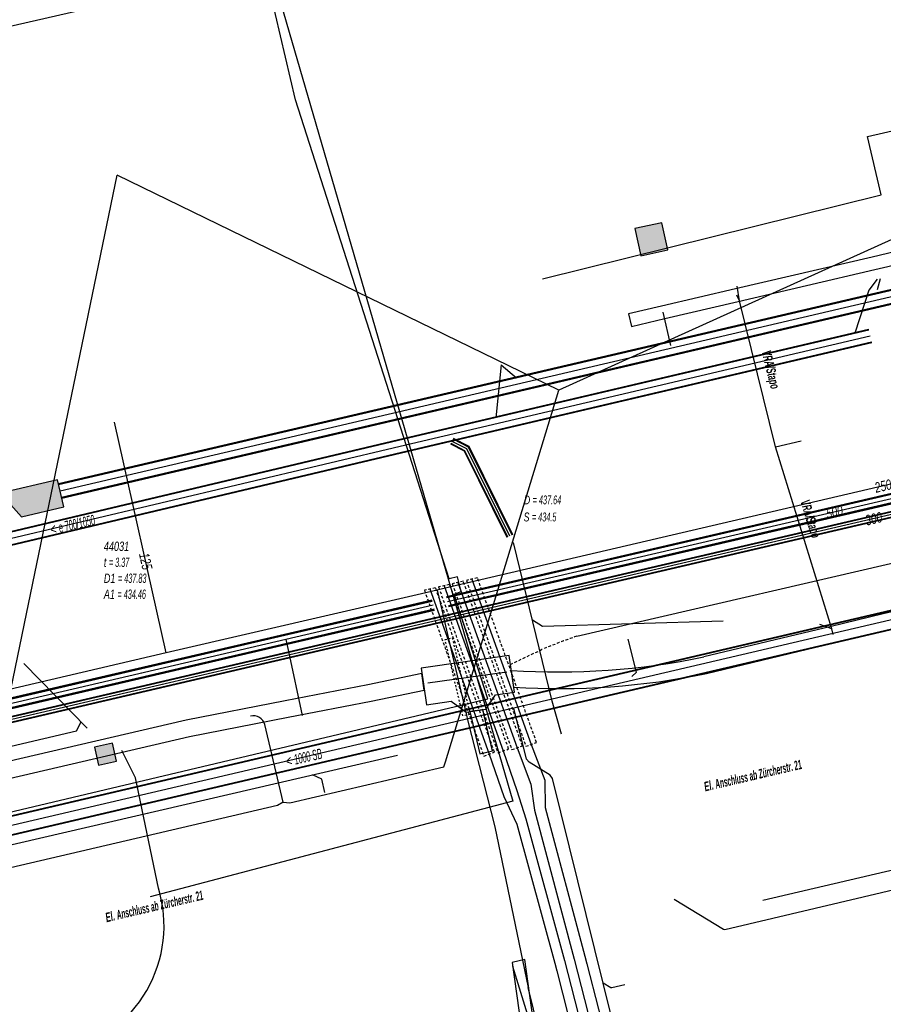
# Model space of a CAD drawing. Header units: metres. Extents: x 2695563 to 2696938, y 1260544 to 1262032.
# Tile 223 of 256: x 2696418 to 2696465, y 1261592 to 1261645. Entities that reach past the tile are written whole.
import ezdxf

# ---------------------------------------------------------------- set-up
doc = ezdxf.new("R2010")
doc.units = ezdxf.units.M
for name, pattern in [('AUSGEZOGEN', [0]), ('STRICHLINIE2_S3', [0.25, 0.15, -0.1]), ('VERDECKT2_S2', [0.18, 0.1, -0.08])]:
    doc.linetypes.add(name, pattern=pattern)
for name, color, linetype in [('AW_LK_ Haltung Text', 7, 'AUSGEZOGEN'), ('AW_LK_Haltung', 24, 'AUSGEZOGEN'), ('AW_LK_Normschacht Text', 24, 'AUSGEZOGEN'), ('AW_LK_Schacht Detaillinie', 24, 'AUSGEZOGEN'), ('EW_LK_Bauwerk_FL_Linie_Punkt', 1, 'AUSGEZOGEN'), ('EW_LK_Freitext_Text', 1, 'AUSGEZOGEN'), ('EW_LK_Trasseabs', 1, 'AUSGEZOGEN'), ('EW_LK_Trasseabs_Text', 1, 'AUSGEZOGEN'), ('EW_LK_Trasserand', 1, 'AUSGEZOGEN'), ('FM_LK_SW_BAUWERK', 94, 'AUSGEZOGEN'), ('FM_LK_SW_TRASSEKANTE', 94, 'AUSGEZOGEN'), ('FW_LK_Leitung', 200, 'AUSGEZOGEN'), ('FW_LK_Trasse_Linie', 7, 'AUSGEZOGEN'), ('GA_LK_Leitung', 32, 'AUSGEZOGEN'), ('GA_LK_Leitung_Text', 32, 'AUSGEZOGEN'), ('TV_LK_LEITUNG', 92, 'AUSGEZOGEN'), ('WA_LK_Leitung', 171, 'AUSGEZOGEN'), ('WA_LK_Leitung_Text', 171, 'AUSGEZOGEN'), ('WA_LK_Schutzrohr', 171, 'AUSGEZOGEN')]:
    doc.layers.add(name, color=color, linetype=linetype)
doc.styles.add('ARIAL', font='arial.ttf')
doc.styles.add('ARIALNARROW', font='ARIALN.TTF')
pattern_1 = [(0, (2708005, 1273150), (6075, 6075), [6075, -6075]), (90, (2708005, 1273150), (-6075, 6075), [6075, -6075])]

# ---------------------------------------------------------------- blocks, each defined once
blk = doc.blocks.new('COMPLEXOBJECT_1710')
at = {"layer": 'EW_LK_Trasserand', "color": 1, "linetype": 'AUSGEZOGEN', "transparency": 33554687}
blk.add_line((6421.64, 11578.243), (6422.249, 11577.909), dxfattribs=at)
for points in [[(6445.117, 11589.691), (6444.473, 11594.232), (6443.788, 11594.071), (6444.411, 11589.685)], [(6440.753, 11585.161), (6436.444, 11584.023), (6425.848, 11581.403)], [(6426.151, 11580.757), (6436.618, 11583.345), (6441.003, 11584.503)]]:
    blk.add_lwpolyline(points, dxfattribs=at)
for centre, radius, start, end in [((6442.217, 11589.34), 2.221, 336.8346, 8.95), ((6442.417, 11589.261), 2.734, 336.752, 9.0447), ((6438.566, 11590.922), 6.201, 305.4962, 336.6631), ((6438.657, 11590.881), 6.828, 305.4368, 336.7137), ((6439.498, 11589.405), 4.425, 286.474, 307.077), ((6439.56, 11589.363), 5.07, 286.54, 307.0721), ((6427.574, 11574.723), 6.9, 104.4876, 149.3218), ((6427.696, 11574.543), 6.403, 103.9637, 148.2864)]:
    blk.add_arc(centre, radius, start, end, dxfattribs=at)
blk = doc.blocks.new('COMPLEXOBJECT_1845')
at = {"layer": 'EW_LK_Trasserand', "color": 1, "linetype": 'AUSGEZOGEN', "transparency": 33554687}
blk.add_line((6443.746, 11609.858), (6443.876, 11608.949), dxfattribs=at)
blk.add_lwpolyline([(6454.292, 11609.696), (6461.24, 11611.358), (6464.053, 11612.03), (6473.324, 11614.18), (6473.793, 11614.289), (6473.59, 11615.165), (6473.142, 11615.062), (6463.846, 11612.906), (6461.032, 11612.233), (6454.155, 11610.588)], dxfattribs=at)
for centre, radius, start, end in [((6446.31, 11647.872), 38.1, 266.1411, 281.8822), ((6446.346, 11647.505), 38.635, 266.3349, 281.8692)]:
    blk.add_arc(centre, radius, start, end, dxfattribs=at)
blk = doc.blocks.new('COMPLEXOBJECT_1974')
at = {"layer": 'EW_LK_Trasseabs', "color": 1, "linetype": 'AUSGEZOGEN', "transparency": 33554687}
blk.add_line((6431.433, 11602.737), (6430.429, 11606.932), dxfattribs=at)
blk.add_arc((6429.821, 11606.779), 0.626, 14.0995, 104.084, dxfattribs=at)
blk = doc.blocks.new('COMPLEXOBJECT_2054')
at = {"layer": 'EW_LK_Trasseabs', "color": 1, "linetype": 'STRICHLINIE2_S3', "transparency": 33554687}
blk.add_line((6443.7, 11610.181), (6445.384, 11610.976), dxfattribs=at)
blk.add_arc((6457.84, 11581.196), 32.28, 109.0717, 112.6971, dxfattribs=at)
blk = doc.blocks.new('COMPLEXOBJECT_2771')
at = {"layer": 'FM_LK_SW_TRASSEKANTE', "color": 94, "linetype": 'AUSGEZOGEN', "transparency": 33554687}
blk.add_line((6363.218, 11575.639), (6419.566, 11589.251), dxfattribs=at)
blk.add_lwpolyline([(6424.684, 11598.089), (6423.444, 11604.054), (6422.719, 11605.525)], dxfattribs=at)
blk.add_arc((6418.022, 11596.046), 6.968, 282.8031, 17.0475, dxfattribs=at)

msp = doc.modelspace()

# ---------------------------------------------------------------- hatches: boundary and pattern name
at = {"layer": 'EW_LK_Bauwerk_FL_Linie_Punkt', "lineweight": 18, "transparency": 33554687}
h = msp.add_hatch(dxfattribs=at)
h.set_pattern_fill('MUSTER', color=1, scale=4050, style=0, pattern_type=2)
h.set_pattern_definition([(0, (2703955, 1269100), (4050, 4050), [4050, -4050]), (90, (2703955, 1269100), (-4050, 4050), [4050, -4050])])
h.paths.add_polyline_path([(2696439.849, 1261609.792), (2696440.133, 1261607.813), (2696441.468, 1261608.004), (2696442.281, 1261607.413), (2696443.348, 1261607.566), (2696443.858, 1261608.346), (2696444.884, 1261608.493), (2696444.601, 1261610.472)], flags=0)
at = {"layer": 'EW_LK_Trasserand', "lineweight": 18, "transparency": 33554687}
h = msp.add_hatch(dxfattribs=at)
h.set_pattern_fill('MUSTER', color=1, scale=6075, style=0, pattern_type=2)
h.set_pattern_definition(pattern_1)
h.paths.add_polyline_path([(2696500.372, 1261640.342), (2696497.712, 1261639.731), (2696493.447, 1261638.716), (2696483.686, 1261636.544), (2696473.923, 1261634.269), (2696466.7, 1261632.585), (2696464.206, 1261632.004), (2696456.833, 1261630.286), (2696452.841, 1261629.355), (2696451.055, 1261628.939), (2696451.214, 1261628.257), (2696453.006, 1261628.675), (2696456.981, 1261629.601), (2696464.366, 1261631.322), (2696467.085, 1261631.956), (2696474.128, 1261633.598), (2696483.842, 1261635.861), (2696493.604, 1261638.034), (2696497.871, 1261639.049), (2696500.655, 1261639.689)], flags=0)
h = msp.add_hatch(dxfattribs=at)
h.set_pattern_fill('MUSTER', color=1, scale=6075, style=0, pattern_type=2)
h.set_pattern_definition(pattern_1)
h.paths.add_polyline_path([(2696444.846, 1261608.759), (2696445.183, 1261608.739), (2696445.521, 1261608.722), (2696445.858, 1261608.707), (2696446.196, 1261608.696), (2696446.534, 1261608.688), (2696446.872, 1261608.683), (2696447.21, 1261608.68), (2696447.547, 1261608.681), (2696447.885, 1261608.684), (2696448.223, 1261608.691), (2696448.561, 1261608.7), (2696448.899, 1261608.712), (2696449.236, 1261608.728), (2696449.574, 1261608.746), (2696449.911, 1261608.767), (2696450.248, 1261608.791), (2696450.585, 1261608.819), (2696450.921, 1261608.849), (2696451.257, 1261608.882), (2696451.593, 1261608.918), (2696451.929, 1261608.956), (2696452.264, 1261608.998), (2696452.599, 1261609.043), (2696452.934, 1261609.091), (2696453.268, 1261609.141), (2696453.602, 1261609.195), (2696453.935, 1261609.251), (2696454.267, 1261609.311), (2696454.599, 1261609.373), (2696454.931, 1261609.438), (2696455.262, 1261609.506), (2696462.21, 1261611.168), (2696465.023, 1261611.84), (2696474.294, 1261613.99), (2696474.763, 1261614.099), (2696474.56, 1261614.975), (2696474.112, 1261614.872), (2696464.816, 1261612.716), (2696462.002, 1261612.043), (2696455.125, 1261610.398), (2696454.794, 1261610.33), (2696454.463, 1261610.265), (2696454.131, 1261610.203), (2696453.799, 1261610.143), (2696453.466, 1261610.087), (2696453.132, 1261610.034), (2696452.798, 1261609.983), (2696452.464, 1261609.936), (2696452.129, 1261609.891), (2696451.794, 1261609.85), (2696451.459, 1261609.811), (2696451.123, 1261609.776), (2696450.787, 1261609.743), (2696450.451, 1261609.714), (2696450.114, 1261609.687), (2696449.777, 1261609.664), (2696449.44, 1261609.643), (2696449.103, 1261609.625), (2696448.766, 1261609.611), (2696448.428, 1261609.599), (2696448.091, 1261609.59), (2696447.753, 1261609.585), (2696447.415, 1261609.582), (2696447.078, 1261609.582), (2696446.74, 1261609.585), (2696446.402, 1261609.592), (2696446.065, 1261609.601), (2696445.727, 1261609.613), (2696445.39, 1261609.629), (2696445.053, 1261609.647), (2696444.716, 1261609.668)], flags=0)
h = msp.add_hatch(dxfattribs=at)
h.set_pattern_fill('MUSTER', color=1, scale=6075, style=0, pattern_type=2)
h.set_pattern_definition(pattern_1)
h.paths.add_polyline_path([(2696439.889, 1261609.497), (2696436.976, 1261608.886), (2696432.5, 1261608.017), (2696427.148, 1261606.977), (2696417.402, 1261604.707), (2696417.602, 1261603.829), (2696427.336, 1261606.097), (2696432.672, 1261607.133), (2696437.154, 1261608.004), (2696440.019, 1261608.604)], flags=0)
h = msp.add_hatch(dxfattribs=at)
h.set_pattern_fill('MUSTER', color=1, scale=6075, style=0, pattern_type=2)
h.set_pattern_definition(pattern_1)
h.paths.add_polyline_path([(2696443.695, 1261605.313), (2696443.178, 1261607.539), (2696442.482, 1261607.44), (2696443.013, 1261605.155)], flags=0)
h = msp.add_hatch(dxfattribs=at)
h.set_pattern_fill('MUSTER', color=1, scale=6075, style=0, pattern_type=2)
h.set_pattern_definition(pattern_1)
h.paths.add_polyline_path([(2696423.219, 1261577.719), (2696423.305, 1261577.854), (2696423.394, 1261577.987), (2696423.486, 1261578.117), (2696423.582, 1261578.245), (2696423.68, 1261578.371), (2696423.782, 1261578.494), (2696423.887, 1261578.614), (2696423.995, 1261578.732), (2696424.105, 1261578.848), (2696424.219, 1261578.96), (2696424.335, 1261579.069), (2696424.454, 1261579.176), (2696424.576, 1261579.28), (2696424.7, 1261579.38), (2696424.827, 1261579.478), (2696424.956, 1261579.572), (2696425.087, 1261579.663), (2696425.221, 1261579.75), (2696425.357, 1261579.835), (2696425.494, 1261579.916), (2696425.634, 1261579.993), (2696425.776, 1261580.067), (2696425.919, 1261580.137), (2696426.065, 1261580.204), (2696426.211, 1261580.267), (2696426.36, 1261580.326), (2696426.509, 1261580.382), (2696426.661, 1261580.434), (2696426.813, 1261580.482), (2696426.966, 1261580.527), (2696427.121, 1261580.567), (2696437.588, 1261583.155), (2696441.973, 1261584.313), (2696442.029, 1261584.33), (2696442.085, 1261584.348), (2696442.141, 1261584.366), (2696442.196, 1261584.385), (2696442.251, 1261584.404), (2696442.306, 1261584.425), (2696442.361, 1261584.446), (2696442.416, 1261584.467), (2696442.47, 1261584.489), (2696442.524, 1261584.512), (2696442.578, 1261584.535), (2696442.631, 1261584.559), (2696442.684, 1261584.584), (2696442.737, 1261584.609), (2696442.79, 1261584.635), (2696442.842, 1261584.661), (2696442.894, 1261584.688), (2696442.946, 1261584.716), (2696442.997, 1261584.744), (2696443.048, 1261584.773), (2696443.099, 1261584.802), (2696443.149, 1261584.832), (2696443.199, 1261584.863), (2696443.249, 1261584.894), (2696443.298, 1261584.926), (2696443.347, 1261584.958), (2696443.396, 1261584.991), (2696443.444, 1261585.024), (2696443.492, 1261585.058), (2696443.539, 1261585.093), (2696443.586, 1261585.128), (2696443.683, 1261585.199), (2696443.779, 1261585.271), (2696443.874, 1261585.345), (2696443.968, 1261585.42), (2696444.06, 1261585.498), (2696444.151, 1261585.577), (2696444.24, 1261585.657), (2696444.328, 1261585.739), (2696444.414, 1261585.823), (2696444.499, 1261585.908), (2696444.583, 1261585.994), (2696444.665, 1261586.082), (2696444.745, 1261586.172), (2696444.824, 1261586.262), (2696444.901, 1261586.355), (2696444.977, 1261586.448), (2696445.051, 1261586.543), (2696445.123, 1261586.639), (2696445.193, 1261586.737), (2696445.262, 1261586.835), (2696445.329, 1261586.935), (2696445.394, 1261587.036), (2696445.458, 1261587.138), (2696445.52, 1261587.241), (2696445.579, 1261587.346), (2696445.637, 1261587.451), (2696445.693, 1261587.557), (2696445.748, 1261587.665), (2696445.8, 1261587.773), (2696445.85, 1261587.882), (2696445.899, 1261587.992), (2696445.918, 1261588.038), (2696445.937, 1261588.084), (2696445.954, 1261588.131), (2696445.971, 1261588.177), (2696445.987, 1261588.225), (2696446.002, 1261588.272), (2696446.016, 1261588.32), (2696446.029, 1261588.367), (2696446.041, 1261588.416), (2696446.053, 1261588.464), (2696446.063, 1261588.513), (2696446.073, 1261588.561), (2696446.082, 1261588.61), (2696446.09, 1261588.659), (2696446.097, 1261588.709), (2696446.103, 1261588.758), (2696446.108, 1261588.807), (2696446.113, 1261588.857), (2696446.116, 1261588.906), (2696446.119, 1261588.956), (2696446.12, 1261589.006), (2696446.121, 1261589.055), (2696446.121, 1261589.105), (2696446.12, 1261589.155), (2696446.118, 1261589.204), (2696446.115, 1261589.254), (2696446.111, 1261589.304), (2696446.106, 1261589.353), (2696446.101, 1261589.403), (2696446.094, 1261589.452), (2696446.087, 1261589.501), (2696445.443, 1261594.042), (2696444.758, 1261593.881), (2696445.381, 1261589.495), (2696445.387, 1261589.455), (2696445.392, 1261589.415), (2696445.397, 1261589.376), (2696445.4, 1261589.336), (2696445.403, 1261589.296), (2696445.406, 1261589.255), (2696445.407, 1261589.215), (2696445.408, 1261589.175), (2696445.408, 1261589.135), (2696445.407, 1261589.095), (2696445.406, 1261589.055), (2696445.404, 1261589.015), (2696445.401, 1261588.975), (2696445.398, 1261588.935), (2696445.393, 1261588.895), (2696445.388, 1261588.855), (2696445.383, 1261588.815), (2696445.376, 1261588.775), (2696445.369, 1261588.736), (2696445.361, 1261588.697), (2696445.353, 1261588.657), (2696445.344, 1261588.618), (2696445.334, 1261588.579), (2696445.323, 1261588.541), (2696445.312, 1261588.502), (2696445.3, 1261588.464), (2696445.287, 1261588.426), (2696445.273, 1261588.388), (2696445.259, 1261588.35), (2696445.244, 1261588.313), (2696445.229, 1261588.276), (2696445.185, 1261588.176), (2696445.139, 1261588.078), (2696445.092, 1261587.98), (2696445.043, 1261587.883), (2696444.992, 1261587.787), (2696444.939, 1261587.691), (2696444.885, 1261587.597), (2696444.829, 1261587.504), (2696444.772, 1261587.411), (2696444.713, 1261587.32), (2696444.652, 1261587.229), (2696444.59, 1261587.14), (2696444.526, 1261587.052), (2696444.461, 1261586.965), (2696444.394, 1261586.879), (2696444.325, 1261586.795), (2696444.256, 1261586.711), (2696444.184, 1261586.629), (2696444.112, 1261586.548), (2696444.038, 1261586.468), (2696443.962, 1261586.39), (2696443.885, 1261586.313), (2696443.807, 1261586.237), (2696443.727, 1261586.163), (2696443.647, 1261586.09), (2696443.565, 1261586.019), (2696443.481, 1261585.949), (2696443.397, 1261585.88), (2696443.311, 1261585.813), (2696443.224, 1261585.748), (2696443.136, 1261585.684), (2696443.095, 1261585.653), (2696443.053, 1261585.623), (2696443.012, 1261585.593), (2696442.969, 1261585.564), (2696442.927, 1261585.535), (2696442.884, 1261585.507), (2696442.841, 1261585.479), (2696442.797, 1261585.452), (2696442.754, 1261585.425), (2696442.709, 1261585.399), (2696442.665, 1261585.373), (2696442.62, 1261585.348), (2696442.575, 1261585.323), (2696442.53, 1261585.299), (2696442.485, 1261585.275), (2696442.439, 1261585.252), (2696442.393, 1261585.23), (2696442.346, 1261585.208), (2696442.3, 1261585.186), (2696442.253, 1261585.165), (2696442.206, 1261585.145), (2696442.158, 1261585.125), (2696442.111, 1261585.106), (2696442.063, 1261585.087), (2696442.015, 1261585.069), (2696441.967, 1261585.051), (2696441.918, 1261585.034), (2696441.87, 1261585.017), (2696441.821, 1261585.001), (2696441.772, 1261584.986), (2696441.723, 1261584.971), (2696437.414, 1261583.833), (2696426.818, 1261581.213), (2696426.65, 1261581.167), (2696426.483, 1261581.117), (2696426.318, 1261581.063), (2696426.153, 1261581.005), (2696425.991, 1261580.943), (2696425.83, 1261580.876), (2696425.671, 1261580.806), (2696425.513, 1261580.731), (2696425.358, 1261580.653), (2696425.204, 1261580.57), (2696425.053, 1261580.484), (2696424.904, 1261580.394), (2696424.757, 1261580.3), (2696424.613, 1261580.203), (2696424.471, 1261580.102), (2696424.332, 1261579.997), (2696424.195, 1261579.889), (2696424.061, 1261579.778), (2696423.93, 1261579.663), (2696423.802, 1261579.545), (2696423.677, 1261579.423), (2696423.555, 1261579.299), (2696423.437, 1261579.172), (2696423.321, 1261579.041), (2696423.209, 1261578.908), (2696423.1, 1261578.772), (2696422.995, 1261578.633), (2696422.893, 1261578.492), (2696422.795, 1261578.348), (2696422.701, 1261578.202), (2696422.61, 1261578.053)], flags=0)
at = {"layer": 'FM_LK_SW_BAUWERK', "transparency": 33554687}
for points in [[(2696451.708, 1261632.075), (2696453.175, 1261632.391), (2696452.859, 1261633.858), (2696451.393, 1261633.542)], [(2696417.133, 1261619.238), (2696418.256, 1261617.962), (2696420.543, 1261618.501), (2696420.199, 1261619.961)], [(2696422.199, 1261605.514), (2696422.426, 1261604.54), (2696423.4, 1261604.767), (2696423.173, 1261605.741)]]:
    msp.add_hatch(color=7, dxfattribs=at).paths.add_polyline_path(points)

# ---------------------------------------------------------------- linework, layer by layer
at = {"layer": 'AW_LK_Haltung', "color": 24, "linetype": 'AUSGEZOGEN', "transparency": 33554687}
for p, q in [((2696464.7, 1261635.36), (2696463.96, 1261638.51)), ((2696446.4, 1261630.82), (2696464.7, 1261635.36)), ((2696464.639, 1261630.829), (2696464.481, 1261630.237)), ((2696444.165, 1261626.186), (2696443.89, 1261623.316)), ((2696444.165, 1261626.186), (2696445.009, 1261625.467)), ((2696446.932, 1261608.008), (2696444.847, 1261616.584)), ((2696421.811, 1261606.537), (2696418.38, 1261610.044)), ((2696447.436, 1261606.224), (2696446.929, 1261608.006)), ((2696444.787, 1261593.68), (2696447.532, 1261584.825))]:
    msp.add_line(p, q, dxfattribs=at)
at = {"layer": 'AW_LK_Haltung', "linetype": 'AUSGEZOGEN', "transparency": 33554687}
for p, q in [((2696464.022, 1261628.092), (2696438.932, 1261622.19)), ((2696464.027, 1261628.073), (2696438.937, 1261622.171)), ((2696464.031, 1261628.054), (2696438.941, 1261622.152)), ((2696464.183, 1261627.41), (2696439.093, 1261621.508)), ((2696464.187, 1261627.391), (2696439.097, 1261621.489)), ((2696464.192, 1261627.372), (2696439.102, 1261621.47)), ((2696514.748, 1261624.502), (2696409.745, 1261599.946)), ((2696514.752, 1261624.483), (2696409.749, 1261599.927)), ((2696514.757, 1261624.463), (2696409.754, 1261599.907)), ((2696514.975, 1261623.529), (2696409.972, 1261598.973)), ((2696514.98, 1261623.509), (2696409.977, 1261598.953)), ((2696514.984, 1261623.49), (2696409.981, 1261598.934)), ((2696438.932, 1261622.19), (2696409.696, 1261615.269)), ((2696438.937, 1261622.171), (2696409.7, 1261615.25)), ((2696438.941, 1261622.152), (2696409.705, 1261615.231)), ((2696442.414, 1261621.731), (2696441.588, 1261622.154)), ((2696442.428, 1261621.746), (2696441.597, 1261622.172)), ((2696442.443, 1261621.761), (2696441.606, 1261622.189)), ((2696439.093, 1261621.508), (2696409.857, 1261614.587)), ((2696439.097, 1261621.489), (2696409.862, 1261614.568)), ((2696439.102, 1261621.47), (2696409.866, 1261614.549)), ((2696442.189, 1261621.509), (2696441.452, 1261621.887)), ((2696442.204, 1261621.524), (2696441.461, 1261621.904)), ((2696442.218, 1261621.539), (2696441.47, 1261621.922)), ((2696444.497, 1261616.841), (2696442.189, 1261621.509)), ((2696444.515, 1261616.85), (2696442.204, 1261621.524)), ((2696444.532, 1261616.858), (2696442.218, 1261621.539)), ((2696444.766, 1261616.974), (2696442.414, 1261621.731)), ((2696444.783, 1261616.982), (2696442.428, 1261621.746)), ((2696444.801, 1261616.991), (2696442.443, 1261621.761))]:
    msp.add_line(p, q, dxfattribs=at)
at = {"layer": 'AW_LK_Haltung', "color": 255, "transparency": 33554687}
for p, q in [((2696464.107, 1261627.732), (2696439.017, 1261621.83)), ((2696514.866, 1261623.996), (2696409.863, 1261599.44)), ((2696442.316, 1261621.635), (2696441.529, 1261622.038)), ((2696439.017, 1261621.83), (2696409.781, 1261614.909)), ((2696444.649, 1261616.916), (2696442.316, 1261621.635))]:
    msp.add_line(p, q, dxfattribs=at)
at = {"layer": 'AW_LK_Haltung', "color": 24, "linetype": 'AUSGEZOGEN', "transparency": 33554687}
for points in [[(2696463.96, 1261638.51), (2696477.49, 1261641.62), (2696481.544, 1261648.159)], [(2696464.492, 1261630.802), (2696464.038, 1261630.214), (2696463.283, 1261627.885)], [(2696456.167, 1261612.329), (2696446.406, 1261612.032), (2696445.858, 1261612.371)], [(2696455.278, 1261571.403), (2696454.592, 1261574.178), (2696454.451, 1261574.748), (2696454.411, 1261574.85), (2696453.905, 1261575.768), (2696453.865, 1261575.871), (2696453.54, 1261577.183), (2696449.691, 1261592.756), (2696446.954, 1261603.828), (2696446.822, 1261604.007), (2696445.676, 1261604.698), (2696445.544, 1261604.877), (2696444.865, 1261607.625)], [(2696407.936, 1261603.286), (2696421.237, 1261606.393), (2696421.484, 1261606.886)], [(2696438.579, 1261605.074), (2696411.523, 1261598.799), (2696410.36, 1261599.667), (2696406.712, 1261598.832), (2696406.236, 1261598.203), (2696406.34, 1261597.625)], [(2696434.653, 1261603.059), (2696434.486, 1261603.795), (2696433.987, 1261604.02)], [(2696453.517, 1261597.295), (2696456.191, 1261595.68), (2696456.254, 1261595.671), (2696467.309, 1261598.272), (2696467.612, 1261598.343)], [(2696450.845, 1261592.675), (2696450.155, 1261592.504), (2696450.091, 1261592.514), (2696449.691, 1261592.756)]]:
    msp.add_lwpolyline(points, dxfattribs=at)
at = {"layer": 'AW_LK_Schacht Detaillinie', "color": 24, "linetype": 'AUSGEZOGEN', "transparency": 33554687}
msp.add_lwpolyline([(2696458.314, 1261597.252), (2696480.107, 1261602.34), (2696501.611, 1261607.36), (2696501.901, 1261607.428)], dxfattribs=at)
at = {"layer": 'EW_LK_Bauwerk_FL_Linie_Punkt', "color": 1, "linetype": 'AUSGEZOGEN', "transparency": 33554687}
for p, q in [((2696418.528, 1261612.722), (2696423.428, 1261636.424)), ((2696447.288, 1261624.817), (2696423.428, 1261636.424)), ((2696468.487, 1261634.415), (2696447.288, 1261624.817)), ((2696445.502, 1261618.954), (2696447.288, 1261624.817)), ((2696440.217, 1261608.986), (2696444.474, 1261609.596))]:
    msp.add_line(p, q, dxfattribs=at)
msp.add_lwpolyline([(2696439.849, 1261609.792), (2696440.133, 1261607.813), (2696441.468, 1261608.004), (2696442.281, 1261607.413), (2696443.348, 1261607.566), (2696443.858, 1261608.346), (2696444.884, 1261608.493), (2696444.601, 1261610.472), (2696439.849, 1261609.792)], close=True, dxfattribs=at)
at = {"layer": 'EW_LK_Trasseabs', "color": 1, "linetype": 'AUSGEZOGEN', "transparency": 33554687}
for p, q in [((2696457.053, 1261629.639), (2696456.897, 1261629.941)), ((2696457.053, 1261629.639), (2696456.923, 1261630.426)), ((2696459, 1261621.744), (2696457.053, 1261629.639)), ((2696453.345, 1261627.215), (2696452.925, 1261629.016)), ((2696452.95, 1261628.909), (2696452.925, 1261629.016)), ((2696459, 1261621.744), (2696460.383, 1261622.066)), ((2696462.028, 1261611.911), (2696459, 1261621.744)), ((2696441.166, 1261604.726), (2696445.502, 1261618.954)), ((2696441.809, 1261614.719), (2696441.369, 1261614.617)), ((2696415.659, 1261598.843), (2696418.528, 1261612.722)), ((2696462.028, 1261611.911), (2696461.391, 1261612.143)), ((2696462.099, 1261611.604), (2696462.028, 1261611.911)), ((2696451.485, 1261609.566), (2696451.027, 1261611.353)), ((2696451.231, 1261609.332), (2696451.485, 1261609.566)), ((2696432.403, 1261602.547), (2696432.753, 1261602.512))]:
    msp.add_line(p, q, dxfattribs=at)
for points in [[(2696441.369, 1261614.617), (2696433.062, 1261640.499), (2696430.629, 1261650.887)], [(2696448.262, 1261611.514), (2696468.151, 1261616.131), (2696473.04, 1261617.193)], [(2696366.949, 1261587.38), (2696366.367, 1261589.84), (2696443.45, 1261608.132), (2696441.637, 1261613.781), (2696442.007, 1261613.931), (2696441.809, 1261614.719)], [(2696432.753, 1261602.512), (2696441.076, 1261604.456), (2696441.166, 1261604.726)], [(2696432.403, 1261602.547), (2696432.088, 1261602.37), (2696415.714, 1261598.551)]]:
    msp.add_lwpolyline(points, dxfattribs=at)
at = {"layer": 'EW_LK_Trasserand', "color": 1, "linetype": 'AUSGEZOGEN', "transparency": 33554687}
for points in [[(2696500.372, 1261640.342), (2696497.712, 1261639.731), (2696493.447, 1261638.716), (2696483.686, 1261636.544), (2696473.923, 1261634.269), (2696466.7, 1261632.585), (2696464.206, 1261632.004), (2696456.833, 1261630.286), (2696452.841, 1261629.355), (2696451.055, 1261628.939), (2696451.214, 1261628.257), (2696453.006, 1261628.675), (2696456.981, 1261629.601), (2696464.366, 1261631.322), (2696467.085, 1261631.956), (2696474.128, 1261633.598), (2696483.842, 1261635.861), (2696493.604, 1261638.034), (2696497.871, 1261639.049), (2696500.655, 1261639.689), (2696500.372, 1261640.342)], [(2696439.889, 1261609.497), (2696436.976, 1261608.886), (2696432.5, 1261608.017), (2696427.148, 1261606.977), (2696417.402, 1261604.707), (2696417.602, 1261603.829), (2696427.336, 1261606.097), (2696432.672, 1261607.133), (2696437.154, 1261608.004), (2696440.019, 1261608.604), (2696439.889, 1261609.497)], [(2696443.695, 1261605.313), (2696443.178, 1261607.539), (2696442.482, 1261607.44), (2696443.013, 1261605.155), (2696443.695, 1261605.313)]]:
    msp.add_lwpolyline(points, close=True, dxfattribs=at)
at = {"layer": 'FM_LK_SW_BAUWERK', "color": 94, "transparency": 33554687}
for points in [[(2696451.708, 1261632.075), (2696453.175, 1261632.391), (2696452.859, 1261633.858), (2696451.393, 1261633.542), (2696451.708, 1261632.075)], [(2696417.133, 1261619.238), (2696418.256, 1261617.962), (2696420.543, 1261618.501), (2696420.199, 1261619.961), (2696417.133, 1261619.238)], [(2696422.199, 1261605.514), (2696422.426, 1261604.54), (2696423.4, 1261604.767), (2696423.173, 1261605.741), (2696422.199, 1261605.514)]]:
    msp.add_lwpolyline(points, close=True, dxfattribs=at)
at = {"layer": 'FM_LK_SW_TRASSEKANTE', "linetype": 'AUSGEZOGEN', "transparency": 33554687}
for p, q in [((2696508.317, 1261640.316), (2696420.251, 1261619.743)), ((2696508.323, 1261640.291), (2696420.257, 1261619.718)), ((2696508.328, 1261640.266), (2696420.262, 1261619.693)), ((2696508.488, 1261639.586), (2696420.422, 1261619.013)), ((2696508.493, 1261639.561), (2696420.427, 1261618.988)), ((2696508.499, 1261639.536), (2696420.433, 1261618.963))]:
    msp.add_line(p, q, dxfattribs=at)
at = {"layer": 'FM_LK_SW_TRASSEKANTE', "color": 255, "transparency": 33554687}
msp.add_line((2696508.408, 1261639.926), (2696420.342, 1261619.353), dxfattribs=at)
at = {"layer": 'FW_LK_Leitung', "color": 200, "linetype": 'AUSGEZOGEN', "transparency": 33554687}
for p, q in [((2696442.594, 1261614.594), (2696445.798, 1261605.665)), ((2696440.322, 1261614.065), (2696443.524, 1261605.138)), ((2696441.086, 1261614.243), (2696444.288, 1261605.315)), ((2696441.829, 1261614.416), (2696445.032, 1261605.487)), ((2696447.6, 1261593.98), (2696449.694, 1261585.73)), ((2696448.108, 1261594.066), (2696450.231, 1261585.849))]:
    msp.add_line(p, q, dxfattribs=at)
for points in [[(2696445.032, 1261605.487), (2696445.772, 1261603.52), (2696445.965, 1261602.104), (2696448.108, 1261594.066)], [(2696445.798, 1261605.665), (2696446.528, 1261603.725), (2696446.544, 1261602.26), (2696448.688, 1261594.218)], [(2696443.524, 1261605.138), (2696444.317, 1261602.844), (2696445.025, 1261601.358), (2696447.077, 1261593.843)], [(2696444.288, 1261605.315), (2696445.026, 1261603.181), (2696445.51, 1261601.635), (2696447.6, 1261593.98)], [(2696447.077, 1261593.843), (2696447.18, 1261593.438), (2696449.06, 1261586.036), (2696449.17, 1261585.602)], [(2696448.688, 1261594.218), (2696448.793, 1261593.814), (2696450.692, 1261586.463), (2696450.813, 1261585.996)]]:
    msp.add_lwpolyline(points, dxfattribs=at)
at = {"layer": 'FW_LK_Trasse_Linie', "color": 200, "linetype": 'STRICHLINIE2_S3', "transparency": 33554687}
for points in [[(2696442.129, 1261614.486), (2696441.53, 1261614.346), (2696444.745, 1261605.384), (2696445.319, 1261605.59), (2696442.129, 1261614.486)], [(2696445.511, 1261605.562), (2696446.085, 1261605.768), (2696442.893, 1261614.664), (2696442.295, 1261614.525), (2696445.511, 1261605.562)], [(2696440.621, 1261614.134), (2696440.023, 1261613.995), (2696443.237, 1261605.035), (2696443.811, 1261605.241), (2696440.621, 1261614.134)], [(2696444.001, 1261605.212), (2696444.575, 1261605.418), (2696441.385, 1261614.313), (2696440.787, 1261614.173), (2696444.001, 1261605.212)]]:
    msp.add_lwpolyline(points, close=True, dxfattribs=at)
at = {"layer": 'GA_LK_Leitung', "linetype": 'AUSGEZOGEN', "transparency": 33554687}
for p, q in [((2696509.009, 1261628.458), (2696432.409, 1261610.604)), ((2696509.013, 1261628.44), (2696432.413, 1261610.586)), ((2696509.017, 1261628.422), (2696432.417, 1261610.568)), ((2696509.077, 1261628.166), (2696432.477, 1261610.312)), ((2696509.081, 1261628.148), (2696432.481, 1261610.294)), ((2696509.085, 1261628.13), (2696432.485, 1261610.276)), ((2696432.409, 1261610.604), (2696359.196, 1261593.529)), ((2696432.413, 1261610.586), (2696359.2, 1261593.511)), ((2696432.417, 1261610.568), (2696359.204, 1261593.493)), ((2696432.477, 1261610.312), (2696359.264, 1261593.237)), ((2696432.481, 1261610.294), (2696359.268, 1261593.219)), ((2696432.485, 1261610.276), (2696359.272, 1261593.201))]:
    msp.add_line(p, q, dxfattribs=at)
at = {"layer": 'GA_LK_Leitung', "color": 255, "linetype": 'AUSGEZOGEN', "transparency": 33554687}
for p, q in [((2696509.047, 1261628.294), (2696432.447, 1261610.44)), ((2696432.447, 1261610.44), (2696359.234, 1261593.365))]:
    msp.add_line(p, q, dxfattribs=at)
at = {"layer": 'TV_LK_LEITUNG', "color": 92, "linetype": 'AUSGEZOGEN', "transparency": 33554687}
msp.add_lwpolyline([(2696408.111, 1261643.993), (2696409.737, 1261642.679), (2696431.697, 1261647.706), (2696444.794, 1261602.594), (2696425.215, 1261597.435)], dxfattribs=at)
at = {"layer": 'WA_LK_Leitung', "linetype": 'AUSGEZOGEN', "transparency": 33554687}
for p, q in [((2696508.707, 1261629.347), (2696441.214, 1261613.64)), ((2696508.714, 1261629.317), (2696441.221, 1261613.609)), ((2696508.721, 1261629.286), (2696441.228, 1261613.579)), ((2696508.821, 1261628.86), (2696441.328, 1261613.153)), ((2696508.828, 1261628.829), (2696441.335, 1261613.123)), ((2696508.835, 1261628.799), (2696441.342, 1261613.092)), ((2696440.435, 1261613.458), (2696432.475, 1261611.606)), ((2696440.442, 1261613.427), (2696432.482, 1261611.575)), ((2696440.449, 1261613.397), (2696432.489, 1261611.545)), ((2696440.549, 1261612.971), (2696432.589, 1261611.119)), ((2696440.556, 1261612.941), (2696432.596, 1261611.089)), ((2696440.563, 1261612.91), (2696432.603, 1261611.058)), ((2696432.475, 1261611.606), (2696404.103, 1261605.003)), ((2696432.482, 1261611.575), (2696404.11, 1261604.972)), ((2696432.489, 1261611.545), (2696404.117, 1261604.942)), ((2696432.589, 1261611.119), (2696404.217, 1261604.516)), ((2696432.596, 1261611.089), (2696404.224, 1261604.486)), ((2696432.603, 1261611.058), (2696404.231, 1261604.455))]:
    msp.add_line(p, q, dxfattribs=at)
at = {"layer": 'WA_LK_Leitung', "color": 255, "linetype": 'AUSGEZOGEN', "transparency": 33554687}
for p, q in [((2696508.771, 1261629.073), (2696441.278, 1261613.366)), ((2696440.499, 1261613.184), (2696432.539, 1261611.332)), ((2696432.539, 1261611.332), (2696404.167, 1261604.729))]:
    msp.add_line(p, q, dxfattribs=at)
at = {"layer": 'WA_LK_Leitung', "color": 7, "linetype": 'AUSGEZOGEN', "transparency": 33554687}
msp.add_line((2696426.084, 1261610.618), (2696423.287, 1261623.081), dxfattribs=at)
for points in [[(2696521.488, 1261632.858), (2696520.865, 1261632.713), (2696509.849, 1261630.151), (2696507.42, 1261629.586), (2696441.457, 1261614.18), (2696440.717, 1261614.007)], [(2696440.717, 1261614.007), (2696439.869, 1261613.811), (2696426.084, 1261610.618), (2696403.682, 1261605.376), (2696360.277, 1261595.31), (2696359.507, 1261595.132)], [(2696440.717, 1261614.007), (2696440.968, 1261612.936), (2696441.333, 1261611.378), (2696442.3, 1261607.25), (2696442.361, 1261606.991)], [(2696432.539, 1261611.332), (2696432.679, 1261610.687), (2696433.428, 1261607.226)], [(2696442.361, 1261606.991), (2696443.822, 1261601.209), (2696445.632, 1261592.537)], [(2696448.167, 1261453.819), (2696447.103, 1261458.404), (2696437.076, 1261500.434), (2696437.027, 1261500.638), (2696436.782, 1261501.595), (2696432.795, 1261518.102), (2696432.388, 1261519.784), (2696421.268, 1261565.224), (2696419.51, 1261572.799), (2696421.066, 1261575.675), (2696422.038, 1261577.411), (2696443.339, 1261582.452), (2696446.677, 1261588.228), (2696446.486, 1261589.015), (2696445.632, 1261592.537)]]:
    msp.add_lwpolyline(points, dxfattribs=at)
at = {"layer": 'WA_LK_Schutzrohr', "color": 7, "linetype": 'VERDECKT2_S2', "transparency": 33554687}
msp.add_lwpolyline([(2696441.528, 1261611.424), (2696442.495, 1261607.296), (2696442.106, 1261607.204), (2696441.138, 1261611.333), (2696441.528, 1261611.424)], close=True, dxfattribs=at)

# ---------------------------------------------------------------- block references
at = {"layer": 'EW_LK_Trasseabs', "color": 1, "linetype": 'STRICHLINIE2_S3', "lineweight": -3, "transparency": 33554687}
msp.add_blockref('COMPLEXOBJECT_2054', (2690000.97, 1249999.81), dxfattribs=at)
at = {"layer": 'EW_LK_Trasseabs', "color": 1, "linetype": 'AUSGEZOGEN', "lineweight": -3, "transparency": 33554687}
msp.add_blockref('COMPLEXOBJECT_1974', (2690000.97, 1249999.81), dxfattribs=at)
at = {"layer": 'EW_LK_Trasserand', "color": 1, "linetype": 'AUSGEZOGEN', "lineweight": -3, "transparency": 33554687}
for name in ['COMPLEXOBJECT_1845', 'COMPLEXOBJECT_1710']:
    msp.add_blockref(name, (2690000.97, 1249999.81), dxfattribs=at)
at = {"layer": 'FM_LK_SW_TRASSEKANTE', "color": 94, "linetype": 'AUSGEZOGEN', "lineweight": -3, "transparency": 33554687}
msp.add_blockref('COMPLEXOBJECT_2771', (2690000.97, 1249999.81), dxfattribs=at)

# ---------------------------------------------------------------- texts
at = {"layer": 'AW_LK_ Haltung Text', "color": 24, "transparency": 33554687, "char_height": 0.55705, "attachment_point": 5, "style": 'ARIAL'}
for s, insert, width, rotation in [('\\A1;{\\fArial|i1|b0;\\H0.557054;\\W0.700000;\\C24;< \\W0.490000;e 700/1050}\\P', (2696421.014, 1261617.537), 3.40438, 12.8169), ('\\A1;{\\fArial|i1|b0;\\H0.557054;\\W0.700000;\\C24;< \\W0.490000;1000 SB}\\P', (2696433.511, 1261604.957), 2.76013, 12.8448)]:
    msp.add_mtext(s, dxfattribs=dict(at, insert=insert, width=width, rotation=rotation))
at = {"layer": 'AW_LK_Normschacht Text', "color": 24, "transparency": 33554687, "char_height": 0.48109, "attachment_point": 7, "style": 'ARIAL'}
for s, insert, width in [('\\A1;{\\fArial|i1|b0;\\H0.481092;\\W0.700000;\\C24;D \\W0.490000;= 437.64}\\P', (2696445.401, 1261618.63), 2.4925), ('\\A1;{\\fArial|i1|b0;\\H0.481092;\\W0.700000;\\C24;S \\W0.490000;= 434.5}\\P', (2696445.387, 1261617.709), 2.20032)]:
    msp.add_mtext(s, dxfattribs=dict(at, insert=insert, width=width))
at = {"layer": 'AW_LK_Normschacht Text', "color": 24, "transparency": 33554687, "insert": (2696422.709, 1261616.625), "char_height": 0.50641, "width": 2.83518, "attachment_point": 1, "line_spacing_factor": 1.024096, "style": 'ARIAL'}
msp.add_mtext('\\A1;{\\fArial|i1|b0;\\H0.506413;\\W0.694636;\\C24;44031}\\P{\\fArial|i1|b0;\\H0.505000;\\W0.694636;\\C24;t \\W0.486245;= 3.37}\\P{\\fArial|i1|b0;\\H0.505000;\\W0.694636;\\C24;D1 \\W0.486245;= 437.83}\\P{\\fArial|i1|b0;\\H0.505000;\\W0.694636;\\C24;A1 \\W0.486245;= 434.46}\\P', dxfattribs=at)
at = {"layer": 'EW_LK_Freitext_Text', "color": 1, "transparency": 33554687, "char_height": 0.5075, "width": 6.26461, "attachment_point": 5, "style": 'ARIALNARROW'}
for insert, rotation in [((2696457.768, 1261603.982), 13.1481), ((2696425.432, 1261596.912), 13.176)]:
    msp.add_mtext('\\A1;{\\fArial Narrow|i1|b1;\\H0.507500;\\W0.700000;\\C1;El. \\W0.490000;Anschluss ab Zürcherstr. 21}\\P', dxfattribs=dict(at, insert=insert, rotation=rotation))
at = {"layer": 'EW_LK_Trasseabs_Text', "color": 1, "transparency": 33554687, "char_height": 0.5075, "width": 2.29337, "attachment_point": 8, "style": 'ARIALNARROW'}
for insert, rotation in [((2696458.345, 1261625.822), 283.8582), ((2696460.498, 1261617.738), 287.1135)]:
    msp.add_mtext('\\A1;{\\fArial Narrow|i1|b1;\\H0.507500;\\W0.700000;\\C1;VRA/Stapo}\\P', dxfattribs=dict(at, insert=insert, rotation=rotation))
at = {"layer": 'GA_LK_Leitung_Text', "color": 32, "transparency": 33554687, "insert": (2696464.295, 1261617.858), "char_height": 0.55825, "width": 1.11429, "attachment_point": 5, "rotation": 13.1202, "style": 'ARIAL'}
msp.add_mtext('\\A1;{\\fArial|i1|b0;\\H0.558250;\\W0.700000;\\C32;300}\\P', dxfattribs=at)
at = {"layer": 'WA_LK_Leitung_Text', "color": 7, "transparency": 33554687, "char_height": 0.55426, "attachment_point": 5, "style": 'ARIAL'}
for s, insert, width, rotation in [('\\A1;{\\fArial|i1|b0;\\H0.554263;\\W0.700000;\\C7;250}\\P', (2696464.803, 1261619.627), 1.10633, 13.1463), ('\\A1;{\\fArial|i1|b0;\\H0.554263;\\W0.700000;\\C7;500}\\P', (2696462.177, 1261618.224), 1.10633, 13.1013), ('\\A1;{\\fArial|i1|b0;\\H0.554263;\\W0.700000;\\C7;125}\\P', (2696424.969, 1261615.565), 1.10014, 282.6486)]:
    msp.add_mtext(s, dxfattribs=dict(at, insert=insert, width=width, rotation=rotation))

doc.saveas('drawing.dxf')
